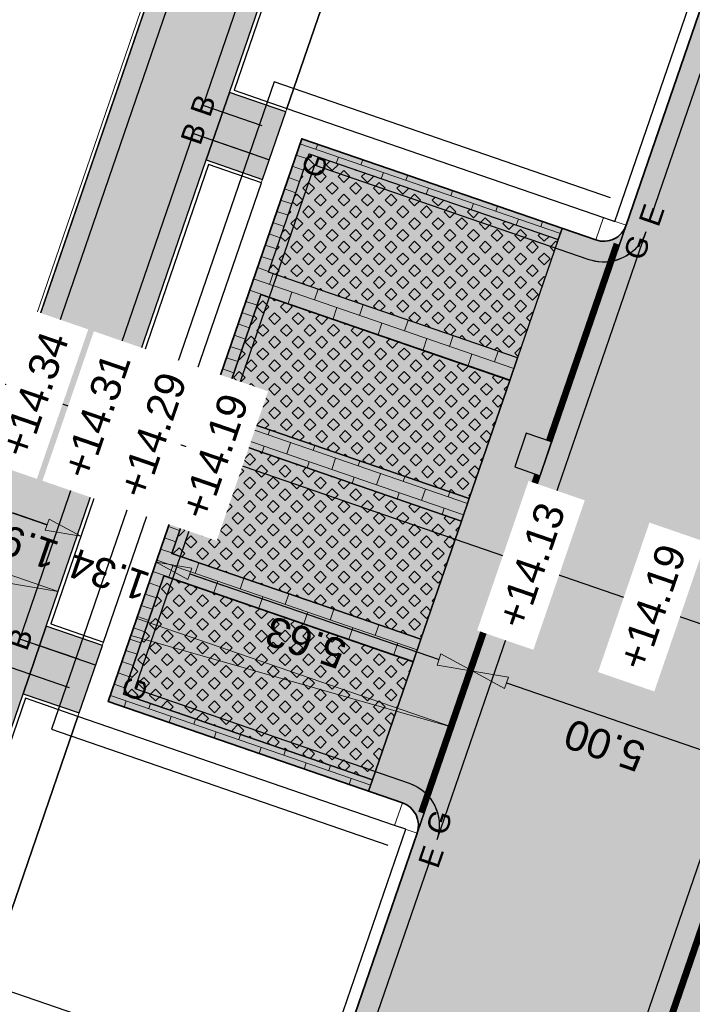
# Model space of a CAD drawing. Header units: metres. Extents: x 131295 to 132236, y 397710 to 398702.
# Tile 53 of 127: x 131495 to 131506, y 397982 to 397999. Entities that reach past the tile are written whole.
import ezdxf
from ezdxf.enums import TextEntityAlignment as Align

# ---------------------------------------------------------------- set-up
doc = ezdxf.new("R2010")
doc.units = ezdxf.units.M
doc.linetypes.add('AL-MATERIAALS', pattern=[2, 1, -1])
doc.linetypes.add('MA-1-3', pattern=[4, 1, -3])
doc.layers.get('Defpoints').update_dxf_attribs({"color": 128})
for name, color, linetype, lineweight, true_color in [('N-GR-arcering gras', 7, 'Continuous', 5, 0xecffb3), ("N-VH-arcering 'MAT' kleur 1 (heiderood)", 7, 'Continuous', 18, 0xd98c8c), ("N-VH-arcering 'MAT' kleur 5 (roodbruin)", 7, 'Continuous', 18, 0xc5a6a0)]:
    doc.layers.add(name, color=color, linetype=linetype, lineweight=lineweight, true_color=true_color)
for name, color, linetype, lineweight in [('N-IE-markering 1 - 3 streep 0.10', 255, 'MA-1-3', 18), ('N-KO-opsluitband 60x200mm', 2, 'Continuous', 25), ('N-KO-opsluitband achterkant', 8, 'Continuous', 5), ('N-KO-tekst banden', 1, 'Continuous', 18), ('N-KO-trottoirband 180-200x250mm', 3, 'Continuous', 35), ('N-KO-trottoirband 380-400x250mm', 3, 'Continuous', 35), ('N-KO-trottoirband achterkant', 8, 'Continuous', 5), ('N-RI-straatkolk', 7, 'Continuous', 25), ('N-VH-afschotrichting @ 0.2', 250, 'Continuous', 18), ("N-VH-arcering 'MAT' grijs 254", 254, 'Continuous', 18), ('N-VH-arcering grasbetontegels', 8, 'Continuous', 5), ('N-VH-arcering SBS WF halfsteensverband', 8, 'Continuous', 5), ('X-AL-maatvoering', 1, 'Continuous', 18), ('X-AL-materiaalscheiding', 1, 'AL-MATERIAALS', 18), ('X-AL-planhoogte', 190, 'Continuous', 25)]:
    doc.layers.add(name, color=color, linetype=linetype, lineweight=lineweight)
for name, color, linetype, plot in [('X-AL-contourlijnen', 30, 'Continuous', False), ('X-AL-hulplijn bandenlijnnummers', 30, 'Continuous', False), ('X-AL-hulplijn hoogtetekst', 190, 'Continuous', False)]:
    doc.layers.add(name, color=color, linetype=linetype, plot=plot)
doc.styles.add('CS Annotative', font='arial.ttf')
doc.dimstyles.new('CS Annotative', dxfattribs={"dimtxt": 2.5, "dimasz": 3, "dimexe": 0.18, "dimexo": 0.0625, "dimgap": 1, "dimtad": 1, "dimzin": 0, "dimdsep": 46, "dimtxsty": 'CS Annotative', "dimblk": 'CS Dimensionpijl', "dimcen": 0, "dimse1": 1, "dimse2": 1, "dimclrd": 256, "dimclre": 256, "dimclrt": 2, "dimadec": 0, "dimazin": 0, "dimtm": 1e-09, "dimtfac": 1, "dimtofl": 0, "dimtmove": 1, "dimatfit": 3, "dimfxl": 1, "dimtfillclr": 256, "dimtolj": 1, "dimtzin": 0, "dimarcsym": 0})
pattern_1 = [(45, (-35.6631240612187, -103.6617582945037), (-0.1979898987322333, 0.1979898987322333), [0.14, -0.14]), (135, (-35.6631240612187, -103.6617582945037), (-0.1979898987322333, -0.1979898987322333), [0.14, -0.14]), (45, (-35.76211806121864, -103.5627642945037), (-0.1979898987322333, 0.1979898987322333), [0.14, -0.14]), (135, (-35.56413006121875, -103.5627642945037), (-0.1979898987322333, -0.1979898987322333), [0.14, -0.14])]

# ---------------------------------------------------------------- blocks, each defined once
blk = doc.blocks.new('*U141')
blk.add_lwpolyline([(-1.601851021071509, 2.178663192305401), (-2.627170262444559, -0.640684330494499), (-0.5126596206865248, -1.40967376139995), (0.5126596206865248, 1.40967376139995)], close=True)
blk.add_solid([(-1.601851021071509, 2.178663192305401), (0.5126596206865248, 1.40967376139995), (-1.601851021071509, 2.178663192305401), (-2.627170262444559, -0.640684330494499)])
blk = doc.blocks.new('CS Dimensionpijl')
h = blk.add_hatch(color=256)
h.dxf.hatch_style = 1
h.paths.add_polyline_path([(-1, -0.1666666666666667), (0, 0), (-1, 0.1666666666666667)])
at = {"flags": 128}
blk.add_lwpolyline([(0, 0.5), (0, -0.5)], dxfattribs=at)
blk.add_lwpolyline([(-1, -0.1666666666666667), (0, 0), (-1, 0.1666666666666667)], close=True, dxfattribs=at)
blk = doc.blocks.new('*D350')
at = {"layer": 'Defpoints', "color": 0, "transparency": 16777216}
for p in [(131494.7232796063, 397992.583789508), (131496.5390467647, 397991.9591046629), (131495.8884076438, 397990.0678963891)]:
    blk.add_point(p, dxfattribs=at)
at = {"layer": 'X-AL-maatvoering', "lineweight": -2, "transparency": 16777216}
blk.add_line((131494.6400029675, 397990.4973894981), (131495.3210451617, 397990.2630881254), dxfattribs=at)
at = {"layer": 'X-AL-maatvoering', "lineweight": -2, "transparency": 16777216, "xscale": 0.6000000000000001, "yscale": 0.6000000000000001, "zscale": 0.6000000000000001}
for p, rotation in [((131494.0726404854, 397990.6925812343), 161.0150634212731), ((131495.8884076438, 397990.0678963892), 341.0150634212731)]:
    blk.add_blockref('CS Dimensionpijl', p, dxfattribs=dict(at, rotation=rotation))
at = {"layer": 'X-AL-maatvoering', "color": 2, "transparency": 16777216, "insert": (131494.8324104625, 397989.9497180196), "char_height": 0.5, "attachment_point": 5, "rotation": 161.01506342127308, "style": 'CS Annotative'}
blk.add_mtext('\\A1;1.92', dxfattribs=at)
blk = doc.blocks.new('*D351')
at = {"layer": 'Defpoints', "color": 0, "transparency": 16777216}
for p in [(131496.5390467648, 397991.959104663), (131497.1542116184, 397989.6324173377), (131497.1542116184, 397989.6324173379)]:
    blk.add_point(p, dxfattribs=at)
at = {"layer": 'X-AL-maatvoering', "lineweight": -2, "transparency": 16777216}
for p, q in [((131495.3210451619, 397990.2630881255), (131494.7536826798, 397990.4582798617)), ((131497.7215741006, 397989.4372256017), (131498.2889365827, 397989.2420338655))]:
    blk.add_line(p, q, dxfattribs=at)
at = {"layer": 'X-AL-maatvoering', "lineweight": -2, "transparency": 16777216, "xscale": 0.6000000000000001, "yscale": 0.6000000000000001, "zscale": 0.6000000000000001}
for p, rotation in [((131495.8884076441, 397990.0678963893), 341.0150634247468), ((131497.1542116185, 397989.6324173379), 161.0150634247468)]:
    blk.add_blockref('CS Dimensionpijl', p, dxfattribs=dict(at, rotation=rotation))
at = {"layer": 'X-AL-maatvoering', "color": 2, "transparency": 16777216, "insert": (131496.3615738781, 397989.4234541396), "char_height": 0.5, "attachment_point": 5, "rotation": 161.01506342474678, "style": 'CS Annotative'}
blk.add_mtext('\\A1;1.34', dxfattribs=at)
blk = doc.blocks.new('*D352')
at = {"layer": 'Defpoints', "color": 0, "transparency": 16777216}
for p in [(131497.1542116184, 397989.6324173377), (131502.4779629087, 397987.8008682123), (131502.4779629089, 397987.8008682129)]:
    blk.add_point(p, dxfattribs=at)
at = {"layer": 'X-AL-maatvoering', "lineweight": -2, "transparency": 16777216}
blk.add_line((131497.7215741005, 397989.4372256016), (131501.9106004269, 397987.9960599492), dxfattribs=at)
at = {"layer": 'X-AL-maatvoering', "lineweight": -2, "transparency": 16777216, "xscale": 0.6000000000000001, "yscale": 0.6000000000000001, "zscale": 0.6000000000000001}
for p, rotation in [((131497.1542116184, 397989.6324173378), 161.0150634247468), ((131502.477962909, 397987.8008682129), 341.0150634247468)]:
    blk.add_blockref('CS Dimensionpijl', p, dxfattribs=dict(at, rotation=rotation))
at = {"layer": 'X-AL-maatvoering', "color": 2, "transparency": 16777216, "insert": (131499.6679181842, 397988.2859607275), "char_height": 0.5, "attachment_point": 5, "rotation": 161.01506342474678, "style": 'CS Annotative'}
blk.add_mtext('\\A1;5.63', dxfattribs=at)
blk = doc.blocks.new('*D353')
at = {"layer": 'Defpoints', "color": 0, "transparency": 16777216}
for p in [(131502.4779629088, 397987.8008682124), (131507.205983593, 397986.1742704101), (131507.2059835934, 397986.1742704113)]:
    blk.add_point(p, dxfattribs=at)
at = {"layer": 'X-AL-maatvoering', "lineweight": -2, "transparency": 16777216}
blk.add_line((131503.0453253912, 397987.6056764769), (131506.6386211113, 397986.3694621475), dxfattribs=at)
at = {"layer": 'X-AL-maatvoering', "lineweight": -2, "transparency": 16777216, "xscale": 0.6000000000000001, "yscale": 0.6000000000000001, "zscale": 0.6000000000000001}
for p, rotation in [((131502.477962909, 397987.8008682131), 161.0150634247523), ((131507.2059835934, 397986.1742704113), 341.0150634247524)]:
    blk.add_blockref('CS Dimensionpijl', p, dxfattribs=dict(at, rotation=rotation))
at = {"layer": 'X-AL-maatvoering', "color": 2, "transparency": 16777216, "insert": (131504.6938596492, 397986.5570485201), "char_height": 0.5, "attachment_point": 5, "rotation": 161.01506342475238, "style": 'CS Annotative'}
blk.add_mtext('\\A1;5.00', dxfattribs=at)
blk = doc.blocks.new('*U438')
at = {"ltscale": 0.2}
h = blk.add_hatch(color=256, dxfattribs=at)
h.dxf.hatch_style = 1
h.paths.add_polyline_path([(0, 0), (-8.510438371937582, 2.927876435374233), (-8.99841771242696, 1.509470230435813)])
blk.add_lwpolyline([(0, 0), (-8.510438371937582, 2.927876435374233), (-8.99841771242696, 1.509470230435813)], close=True, dxfattribs=at)
blk = doc.blocks.new('*U439')
at = {"ltscale": 0.2}
h = blk.add_hatch(color=256, dxfattribs=at)
h.dxf.hatch_style = 1
h.paths.add_polyline_path([(0, 0), (-26.61875645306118, 9.157745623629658), (-27.10673579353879, 7.739339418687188)])
blk.add_lwpolyline([(0, 0), (-26.61875645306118, 9.157745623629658), (-27.10673579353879, 7.739339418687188)], close=True, dxfattribs=at)

msp = doc.modelspace()

# ---------------------------------------------------------------- hatches: boundary and pattern name
at = {"layer": 'N-GR-arcering gras'}
h = msp.add_hatch(color=256, dxfattribs=at)
h.dxf.hatch_style = 1
h.paths.add_polyline_path([(131503.2319312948, 397993.0663235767), (131499.0429049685, 397994.5074892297), (131499.7260760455, 397996.493257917), (131503.9151023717, 397995.0520922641)])
h = msp.add_hatch(color=256, dxfattribs=at)
h.dxf.hatch_style = 1
h.paths.add_polyline_path([(131503.1018034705, 397992.6880819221), (131498.9127771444, 397994.129247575), (131498.2296060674, 397992.1434788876), (131502.4186323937, 397990.7023132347)])
h = msp.add_hatch(color=256, dxfattribs=at)
h.dxf.hatch_style = 1
h.paths.add_polyline_path([(131502.2885045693, 397990.32407158), (131498.0994782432, 397991.765237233), (131497.4163071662, 397989.7794685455), (131501.6053334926, 397988.3383028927)])
h = msp.add_hatch(color=256, dxfattribs=at)
h.dxf.hatch_style = 1
h.paths.add_polyline_path([(131501.4752056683, 397987.9600612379), (131497.2861793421, 397989.4012268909), (131496.6030082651, 397987.4154582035), (131500.7920345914, 397985.9742925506)])
at = {"layer": "N-VH-arcering 'MAT' grijs 254"}
h = msp.add_hatch(color=256, dxfattribs=at)
h.dxf.hatch_style = 1
edge = h.paths.add_edge_path()
edge.add_line((131469.720884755, 397919.6016421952), (131468.6937363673, 397916.2076356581))
edge.add_line((131468.6937363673, 397916.2076356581), (131468.4773752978, 397915.0086965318))
edge.add_line((131468.4773752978, 397915.0086965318), (131471.6858443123, 397914.4296948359))
edge.add_line((131471.6858443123, 397914.4296948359), (131472.6788368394, 397914.3013070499))
edge.add_arc((131473.529258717, 397919.0253712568), 4.800000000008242, 259.7949652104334, 311.7805349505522)
edge.add_line((131476.7273987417, 397915.4459997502), (131471.7242056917, 397916.3457020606))
edge.add_arc((131471.9011924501, 397917.3299152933), 0.9999999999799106, 161.0447215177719, 259.8057040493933, ccw=False)
edge.add_line((131470.9554200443, 397917.6547453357), (131475.5837711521, 397931.1306132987))
edge.add_line((131475.5837711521, 397931.1306132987), (131475.9735672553, 397932.2655403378))
edge.add_line((131475.9735672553, 397932.2655403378), (131478.6631603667, 397940.0965369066))
edge.add_line((131478.6631603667, 397940.0965369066), (131479.0529564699, 397941.2314639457))
edge.add_line((131479.0529564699, 397941.2314639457), (131480.6354771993, 397945.8391179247))
edge.add_line((131480.6354771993, 397945.8391179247), (131481.220171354, 397947.5415084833))
edge.add_line((131481.220171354, 397947.5415084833), (131483.7668392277, 397954.9563651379))
edge.add_line((131483.7668392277, 397954.9563651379), (131484.1566353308, 397956.0912921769))
edge.add_line((131484.1566353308, 397956.0912921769), (131485.1168426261, 397958.8870236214))
edge.add_line((131485.1168426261, 397958.8870236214), (131485.5066387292, 397960.0219506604))
edge.add_line((131485.5066387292, 397960.0219506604), (131488.1962318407, 397967.8529472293))
edge.add_line((131488.1962318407, 397967.8529472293), (131488.5860279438, 397968.9878742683))
edge.add_line((131488.5860279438, 397968.9878742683), (131489.8705430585, 397972.7278576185))
edge.add_line((131489.8705430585, 397972.7278576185), (131490.2603391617, 397973.8627846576))
edge.add_line((131490.2603391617, 397973.8627846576), (131492.9499322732, 397981.6937812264))
edge.add_line((131492.9499322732, 397981.6937812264), (131493.3397283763, 397982.8287082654))
edge.add_line((131493.3397283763, 397982.8287082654), (131494.9180317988, 397987.4240831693))
edge.add_line((131494.9180317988, 397987.4240831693), (131495.307827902, 397988.5590102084))
edge.add_line((131495.307827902, 397988.5590102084), (131497.9974210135, 397996.3900067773))
edge.add_line((131497.9974210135, 397996.3900067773), (131498.3872171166, 397997.5249338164))
edge.add_line((131498.3872171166, 397997.5249338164), (131500.5216417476, 398003.7395065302))
edge.add_arc((131501.4674141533, 398003.4146764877), 0.9999999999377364, 71.01506341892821, 161.0447215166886, ccw=False)
edge.add_line((131501.7927337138, 398004.3602806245), (131507.3103871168, 398002.4620226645))
edge.add_line((131507.3103871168, 398002.4620226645), (131509.6426286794, 398009.2411332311))
edge.add_arc((131505.1037288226, 398010.8026671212), 4.799999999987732, 341.0150634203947, 431.0336210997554)
edge.add_line((131506.6637925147, 398015.3420725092), (131505.7343337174, 398015.7143712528))
edge.add_line((131505.7343337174, 398015.7143712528), (131501.2186420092, 398017.2662852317))
edge.add_line((131501.2186420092, 398017.2662852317), (131501.0723860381, 398016.8407159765))
edge.add_line((131501.0723860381, 398016.8407159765), (131500.7886732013, 398016.9382199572))
edge.add_line((131500.7886732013, 398016.9382199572), (131500.3499052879, 398015.6615121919))
edge.add_line((131500.3499052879, 398015.6615121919), (131500.4633904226, 398015.6225105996))
edge.add_line((131500.4633904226, 398015.6225105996), (131506.0950346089, 398013.6870756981))
edge.add_arc((131505.1199948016, 398010.8499473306), 2.999999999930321, -18.984936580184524, 71.0336211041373, ccw=False)
edge.add_line((131507.956807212, 398009.8739886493), (131506.5191944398, 398005.6952894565))
edge.add_arc((131505.573590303, 398006.0206090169), 1.000000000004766, 251.0150634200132, 341.0150634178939, ccw=False)
edge.add_line((131505.2482707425, 398005.0750048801), (131499.7292464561, 398006.97373447))
edge.add_line((131499.7292464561, 398006.97373447), (131498.1082772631, 398002.2541342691))
edge.add_line((131498.1082772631, 398002.2541342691), (131469.720884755, 397919.6016421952))
h = msp.add_hatch(color=256, dxfattribs=at)
h.dxf.hatch_style = 1
h.paths.add_polyline_path([(131499.3343861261, 397997.1990758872), (131498.3872171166, 397997.5249338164), (131497.9974210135, 397996.3900067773), (131498.9440026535, 397996.0643509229)])
h = msp.add_hatch(color=256, dxfattribs=at)
h.dxf.hatch_style = 1
h.paths.add_polyline_path([(131496.2503566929, 397988.2347486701), (131495.307827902, 397988.5590102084), (131494.9180317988, 397987.4240831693), (131495.8599732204, 397987.1000237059)])
at = {"layer": "N-VH-arcering 'MAT' kleur 1 (heiderood)"}
h = msp.add_hatch(color=256, dxfattribs=at)
h.dxf.hatch_style = 1
h.paths.add_polyline_path([(131499.7586533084, 397964.5271665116), (131499.8562491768, 397964.8108477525), (131500.5394202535, 397966.7966164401), (131500.6370161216, 397967.080297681), (131508.4446855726, 397989.774796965), (131508.5097494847, 397989.9639177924), (131508.9977288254, 397991.3823239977), (131509.0627927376, 397991.571444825), (131511.3400296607, 397998.1906737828), (131513.7678372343, 398005.2475654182), (131509.0398165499, 398006.8741632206), (131505.0558982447, 397995.2941351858), (131501.5424469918, 397985.081610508), (131500.0008036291, 397980.6005263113), (131496.4873523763, 397970.3880016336), (131495.2399400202, 397966.7621566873), (131491.7264887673, 397956.5496320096), (131490.8038729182, 397953.8678708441), (131487.7458690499, 397944.979191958), (131487.6808051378, 397944.7900711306), (131487.2578897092, 397943.5607857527), (131487.1928257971, 397943.3716649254), (131485.6925035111, 397939.0106884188), (131482.1790522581, 397928.7981637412), (131478.8614384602, 397919.1548784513), (131483.5894591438, 397917.5282806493), (131487.9977054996, 397930.3417001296), (131490.144814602, 397936.5826874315), (131492.9429723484, 397944.7160733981), (131495.0900814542, 397950.9570606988)])
at = {"layer": "N-VH-arcering 'MAT' kleur 5 (roodbruin)"}
h = msp.add_hatch(color=256, dxfattribs=at)
h.dxf.hatch_style = 1
h.paths.add_polyline_path([(131498.2296060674, 397992.1434788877), (131498.9127771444, 397994.1292475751), (131503.1018034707, 397992.6880819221), (131503.2319312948, 397993.0663235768), (131499.0429049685, 397994.5074892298), (131499.7260760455, 397996.4932579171), (131503.9151023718, 397995.0520922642), (131503.9801662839, 397995.2412130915), (131499.6020191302, 397996.7474426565), (131496.3488235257, 397987.2914012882), (131500.7269706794, 397985.7851717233), (131500.7920345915, 397985.9742925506), (131496.6030082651, 397987.4154582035), (131497.2861793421, 397989.401226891), (131501.4752056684, 397987.9600612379), (131501.6053334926, 397988.3383028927), (131497.4163071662, 397989.7794685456), (131498.0994782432, 397991.765237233), (131502.2885045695, 397990.32407158), (131502.4186323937, 397990.7023132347)])
h = msp.add_hatch(color=256, dxfattribs=at)
h.dxf.hatch_style = 1
edge = h.paths.add_edge_path()
edge.add_arc((131504.67765659, 397995.4242630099), 0.3999999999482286, 251.01506341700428, 341.0150634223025, ccw=False)
edge.add_line((131504.5475287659, 397995.0460213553), (131503.9801662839, 397995.2412130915))
edge.add_line((131503.9801662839, 397995.2412130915), (131503.9151023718, 397995.0520922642))
edge.add_line((131503.9151023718, 397995.0520922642), (131503.2319312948, 397993.0663235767))
edge.add_line((131503.2319312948, 397993.0663235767), (131503.1018034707, 397992.6880819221))
edge.add_line((131503.1018034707, 397992.6880819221), (131502.4186323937, 397990.7023132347))
edge.add_line((131502.4186323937, 397990.7023132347), (131502.2885045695, 397990.32407158))
edge.add_line((131502.2885045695, 397990.32407158), (131501.6053334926, 397988.3383028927))
edge.add_line((131501.6053334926, 397988.3383028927), (131501.4752056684, 397987.9600612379))
edge.add_line((131501.4752056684, 397987.9600612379), (131500.7920345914, 397985.9742925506))
edge.add_line((131500.7920345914, 397985.9742925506), (131500.7269706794, 397985.7851717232))
edge.add_line((131500.7269706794, 397985.7851717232), (131501.2943331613, 397985.589979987))
edge.add_arc((131501.1642053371, 397985.2117383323), 0.3999999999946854, -18.98493658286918, 71.01506341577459, ccw=False)
edge.add_line((131501.5424469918, 397985.0816105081), (131505.0558982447, 397995.2941351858))
h = msp.add_hatch(color=256, dxfattribs=at)
h.dxf.hatch_style = 1
edge = h.paths.add_edge_path()
edge.add_arc((131509.8553390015, 397988.4963411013), 0.250000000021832, 341.0150634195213, 431.0150634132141)
edge.add_line((131509.9366688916, 397988.7327421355), (131508.7548278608, 397989.1393351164))
edge.add_arc((131508.917487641, 397989.6121371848), 0.4999999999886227, 161.0150634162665, 251.0150634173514, ccw=False)
edge.add_line((131508.4446855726, 397989.774796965), (131500.6370161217, 397967.0802976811))
edge.add_arc((131501.1098181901, 397966.9176379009), 0.4999999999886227, 71.01506341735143, 161.0150634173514, ccw=False)
edge.add_line((131501.2724779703, 397967.3904399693), (131502.4543190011, 397966.9838469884))
edge.add_arc((131502.5356488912, 397967.2202480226), 0.250000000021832, 251.0150634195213, 341.0150634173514)
edge.add_line((131502.7720499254, 397967.1389181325), (131510.0917400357, 397988.4150112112))
at = {"layer": 'N-VH-arcering grasbetontegels'}
h = msp.add_hatch(dxfattribs=at)
h.set_pattern_fill('CS-GRASBETONSTEEN', color=256)
h.set_pattern_definition(pattern_1)
h.paths.add_polyline_path([(131503.2319312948, 397993.0663235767), (131499.0429049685, 397994.5074892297), (131499.7260760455, 397996.493257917), (131503.9151023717, 397995.0520922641)])
h = msp.add_hatch(dxfattribs=at)
h.set_pattern_fill('CS-GRASBETONSTEEN', color=256)
h.set_pattern_definition([(45, (-34.84982516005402, -101.2977479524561), (-0.1979898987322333, 0.1979898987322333), [0.14, -0.14]), (135, (-34.84982516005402, -101.2977479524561), (-0.1979898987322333, -0.1979898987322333), [0.14, -0.14]), (45, (-34.94881916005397, -101.1987539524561), (-0.1979898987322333, 0.1979898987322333), [0.14, -0.14]), (135, (-34.75083116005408, -101.1987539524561), (-0.1979898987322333, -0.1979898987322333), [0.14, -0.14])])
h.paths.add_polyline_path([(131503.1018034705, 397992.6880819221), (131498.9127771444, 397994.129247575), (131498.2296060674, 397992.1434788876), (131502.4186323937, 397990.7023132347)])
h = msp.add_hatch(dxfattribs=at)
h.set_pattern_fill('CS-GRASBETONSTEEN', color=256)
h.set_pattern_definition(pattern_1)
h.paths.add_polyline_path([(131502.2885045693, 397990.32407158), (131498.0994782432, 397991.765237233), (131497.4163071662, 397989.7794685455), (131501.6053334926, 397988.3383028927)])
h = msp.add_hatch(dxfattribs=at)
h.set_pattern_fill('CS-GRASBETONSTEEN', color=256)
h.set_pattern_definition(pattern_1)
h.paths.add_polyline_path([(131501.4752056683, 397987.9600612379), (131497.2861793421, 397989.4012268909), (131496.6030082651, 397987.4154582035), (131500.7920345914, 397985.9742925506)])
at = {"layer": 'N-VH-arcering SBS WF halfsteensverband'}
h = msp.add_hatch(dxfattribs=at)
h.set_pattern_fill('CS-WF HALFSTV', color=256, scale=20, angle=179.9962888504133)
h.set_pattern_definition([(341.0150634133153, (26375.62930064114, 79453.50666762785), (0.06506391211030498, 0.1891208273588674), []), (251.0150634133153, (26375.62930064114, 79453.50666762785), (0.3131777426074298, -0.3192486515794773), [0.2, -0.2])])
h.paths.add_polyline_path([(131498.2296060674, 397992.1434788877), (131498.9127771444, 397994.1292475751), (131503.1018034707, 397992.6880819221), (131503.2319312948, 397993.0663235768), (131499.0429049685, 397994.5074892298), (131499.7260760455, 397996.4932579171), (131503.9151023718, 397995.0520922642), (131503.9801662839, 397995.2412130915), (131499.6020191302, 397996.7474426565), (131496.3488235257, 397987.2914012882), (131500.7269706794, 397985.7851717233), (131500.7920345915, 397985.9742925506), (131496.6030082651, 397987.4154582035), (131497.2861793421, 397989.401226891), (131501.4752056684, 397987.9600612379), (131501.6053334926, 397988.3383028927), (131497.4163071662, 397989.7794685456), (131498.0994782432, 397991.765237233), (131502.2885045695, 397990.32407158), (131502.4186323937, 397990.7023132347)])

# ---------------------------------------------------------------- linework, layer by layer
at = {"layer": 'N-IE-markering 1 - 3 streep 0.10', "const_width": 0.1, "flags": 128}
for points in [[(131504.8959240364, 397994.982834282), (131503.7561377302, 397991.6698252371)], [(131503.5609459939, 397991.102462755), (131501.6078607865, 397985.4254433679)], [(131500.9445519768, 397967.8205150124), (131508.2967740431, 397989.1911685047)]]:
    msp.add_lwpolyline(points, dxfattribs=at)
at = {"layer": 'N-KO-opsluitband 60x200mm', "flags": 128}
for points in [[(131448.492, 397927.037), (131448.1858229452, 397926.1551776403), (131464.0850284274, 397920.6137285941), (131464.3862742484, 397921.499552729), (131465.8175513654, 397921.0128124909), (131469.7208847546, 397919.601642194), (131499.7292464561, 398006.97373447), (131505.2482707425, 398005.0750048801, 0.4142135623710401), (131506.5191944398, 398005.6952894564), (131507.956807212, 398009.8739886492, 0.4143084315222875), (131506.0950346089, 398013.6870756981), (131500.4633904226, 398015.6225105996)], [(131499.3343861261, 397997.1990758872), (131498.3872171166, 397997.5249338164), (131500.5216417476, 398003.7395065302, -0.4143651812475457), (131501.7927337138, 398004.3602806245), (131507.3103871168, 398002.4620226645)]]:
    msp.add_lwpolyline(points, format="xyb", dxfattribs=at)
for points in [[(131496.250356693, 397988.2347486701), (131495.3078279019, 397988.5590102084), (131497.9974210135, 397996.3900067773), (131498.9440026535, 397996.0643509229)], [(131494.2792915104, 397982.5054670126), (131493.3397283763, 397982.8287082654), (131494.9180317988, 397987.4240831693), (131495.8599732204, 397987.1000237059)]]:
    msp.add_lwpolyline(points, dxfattribs=at)
at = {"layer": 'N-KO-opsluitband achterkant', "flags": 128}
for points in [[(131448.5486806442, 397927.0173199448), (131448.2621603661, 397926.1921111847), (131464.0476879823, 397920.6902829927), (131464.3487871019, 397921.5756757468), (131465.8374119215, 397921.0694330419), (131469.6839440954, 397919.6787980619), (131499.6920000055, 398007.0499999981), (131505.2677899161, 398005.1317411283, 0.4142135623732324), (131506.4624581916, 398005.71480863), (131507.9000709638, 398009.8935078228, 0.4143084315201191), (131506.0755338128, 398013.6303331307), (131500.4438896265, 398015.5657680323)], [(131499.3539052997, 397997.2558121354), (131498.4634431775, 397997.5621609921), (131500.5783880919, 398003.7200167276, -0.4143651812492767), (131501.7732145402, 398004.3035443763), (131507.2908679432, 398002.4052864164)]]:
    msp.add_lwpolyline(points, format="xyb", dxfattribs=at)
for points in [[(131496.2698758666, 397988.2914849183), (131495.3840539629, 397988.5962373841), (131498.0346674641, 397996.3137412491), (131498.9244834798, 397996.0076146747)], [(131494.2988106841, 397982.5622032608), (131493.4159544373, 397982.8659354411), (131494.9552782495, 397987.3478176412), (131495.8404540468, 397987.0432874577)]]:
    msp.add_lwpolyline(points, dxfattribs=at)
at = {"layer": 'N-KO-trottoirband 180-200x250mm'}
msp.add_lwpolyline([(131506.7287951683, 398015.5312144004, -0.4143084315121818), (131509.8317495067, 398009.176069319), (131505.0558982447, 397995.2941351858)], format="xyb", dxfattribs=at)
msp.add_lwpolyline([(131501.5424469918, 397985.0816105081), (131500.0008036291, 397980.6005263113)], dxfattribs=at)
at = {"layer": 'N-KO-trottoirband 380-400x250mm'}
msp.add_lwpolyline([(131505.0558982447, 397995.2941351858, -0.4142135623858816), (131504.5475287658, 397995.0460213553), (131499.6020191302, 397996.7474426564), (131496.3488235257, 397987.2914012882), (131501.2943331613, 397985.589979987, -0.4142135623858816), (131501.5424469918, 397985.0816105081)], format="xyb", dxfattribs=at)
at = {"layer": 'N-KO-trottoirband achterkant'}
msp.add_lwpolyline([(131506.6637925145, 398015.3420725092, -0.4143084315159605), (131509.6426286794, 398009.2411332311), (131504.8667774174, 397995.3591990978)], format="xyb", dxfattribs=at)
for points in [[(131504.67765659, 397995.42426301), (131499.3539052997, 397997.2558121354), (131495.8404540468, 397987.0432874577), (131501.1642053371, 397985.2117383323)], [(131501.3533261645, 397985.1466744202), (131499.8116828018, 397980.6655902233)], [(131499.6225619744, 397980.7306541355), (131494.2988106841, 397982.5622032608), (131490.7853594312, 397972.3496785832), (131496.1091107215, 397970.5181294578)]]:
    msp.add_lwpolyline(points, dxfattribs=at)
at = {"layer": 'N-KO-trottoirband achterkant', "flags": 128}
for points in [[(131505.0558982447, 397995.2941351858), (131504.67765659, 397995.42426301), (131504.5475287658, 397995.0460213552)], [(131501.5424469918, 397985.0816105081), (131501.1642053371, 397985.2117383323), (131501.2943331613, 397985.589979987)]]:
    msp.add_lwpolyline(points, dxfattribs=at)
at = {"layer": 'X-AL-contourlijnen', "flags": 128}
for points in [[(131507.956807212, 398009.8739886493), (131506.5191944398, 398005.6952894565, -0.4142135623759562), (131505.2482707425, 398005.0750048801), (131499.7292464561, 398006.97373447), (131498.1082772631, 398002.2541342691), (131469.720884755, 397919.6016421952)], [(131479.0529564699, 397941.2314639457), (131480.6354771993, 397945.8391179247), (131481.220171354, 397947.5415084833), (131483.7668392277, 397954.9563651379), (131484.1566353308, 397956.0912921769), (131485.1168426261, 397958.8870236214), (131485.5066387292, 397960.0219506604), (131488.1962318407, 397967.8529472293), (131488.5860279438, 397968.9878742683), (131489.8705430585, 397972.7278576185), (131490.2603391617, 397973.8627846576), (131492.9499322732, 397981.6937812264), (131493.3397283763, 397982.8287082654), (131494.9180317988, 397987.4240831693), (131495.307827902, 397988.5590102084), (131497.9974210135, 397996.3900067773), (131498.3872171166, 397997.5249338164), (131500.5216417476, 398003.7395065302, -0.4143651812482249), (131501.7927337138, 398004.3602806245), (131507.3103871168, 398002.4620226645), (131509.6426286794, 398009.2411332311, 0.4143084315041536)]]:
    msp.add_lwpolyline(points, format="xyb", dxfattribs=at)
msp.add_lwpolyline([(131500.6370161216, 397967.080297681), (131508.4446855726, 397989.774796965), (131508.5097494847, 397989.9639177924), (131508.9977288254, 397991.3823239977), (131509.0627927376, 397991.571444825), (131511.3400296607, 397998.1906737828), (131513.7678372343, 398005.2475654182), (131509.0398165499, 398006.8741632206), (131505.0558982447, 397995.2941351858), (131501.5424469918, 397985.081610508), (131500.0008036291, 397980.6005263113)], dxfattribs=at)
for points in [[(131501.7779914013, 398004.3018865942, 0.4159417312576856), (131500.5783880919, 398003.7200167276), (131498.4634431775, 397997.5621609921), (131499.3539052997, 397997.2558121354)], [(131505.0558982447, 397995.2941351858, -0.4142135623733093), (131504.5475287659, 397995.0460213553), (131503.9801662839, 397995.2412130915), (131503.9151023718, 397995.0520922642), (131503.2319312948, 397993.0663235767), (131503.1018034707, 397992.6880819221), (131502.4186323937, 397990.7023132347), (131502.2885045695, 397990.32407158), (131501.6053334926, 397988.3383028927), (131501.4752056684, 397987.9600612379), (131500.7920345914, 397985.9742925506), (131500.7269706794, 397985.7851717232), (131501.2943331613, 397985.589979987, -0.4142135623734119), (131501.5424469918, 397985.0816105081)], [(131510.0917400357, 397988.4150112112, 0.4142135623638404), (131509.9366688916, 397988.7327421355), (131508.7548278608, 397989.1393351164, -0.4142135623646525), (131508.4446855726, 397989.774796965), (131500.6370161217, 397967.0802976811, -0.4142135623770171), (131501.2724779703, 397967.3904399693), (131502.4543190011, 397966.9838469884, 0.4142135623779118), (131502.7720499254, 397967.1389181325)]]:
    msp.add_lwpolyline(points, format="xyb", close=True, dxfattribs=at)
for points in [[(131507.2908679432, 398002.4052864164), (131501.7779958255, 398004.3018994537), (131499.3539052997, 397997.2558121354), (131504.67765659, 397995.42426301), (131504.8667774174, 397995.3591990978)], [(131499.3343861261, 397997.1990758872), (131498.3872171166, 397997.5249338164), (131497.9974210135, 397996.3900067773), (131498.9440026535, 397996.0643509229)], [(131498.2296060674, 397992.1434788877), (131498.9127771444, 397994.1292475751), (131503.1018034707, 397992.6880819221), (131503.2319312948, 397993.0663235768), (131499.0429049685, 397994.5074892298), (131499.7260760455, 397996.4932579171), (131503.9151023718, 397995.0520922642), (131503.9801662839, 397995.2412130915), (131499.6020191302, 397996.7474426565), (131496.3488235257, 397987.2914012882), (131500.7269706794, 397985.7851717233), (131500.7920345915, 397985.9742925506), (131496.6030082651, 397987.4154582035), (131497.2861793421, 397989.401226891), (131501.4752056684, 397987.9600612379), (131501.6053334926, 397988.3383028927), (131497.4163071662, 397989.7794685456), (131498.0994782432, 397991.765237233), (131502.2885045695, 397990.32407158), (131502.4186323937, 397990.7023132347)], [(131503.2319312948, 397993.0663235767), (131499.0429049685, 397994.5074892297), (131499.7260760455, 397996.493257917), (131503.9151023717, 397995.0520922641)], [(131498.9244834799, 397996.0076146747), (131498.0346674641, 397996.3137412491), (131495.3840539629, 397988.5962373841), (131496.2698758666, 397988.2914849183)], [(131503.1018034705, 397992.6880819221), (131498.9127771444, 397994.129247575), (131498.2296060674, 397992.1434788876), (131502.4186323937, 397990.7023132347)], [(131502.2885045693, 397990.32407158), (131498.0994782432, 397991.765237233), (131497.4163071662, 397989.7794685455), (131501.6053334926, 397988.3383028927)], [(131501.4752056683, 397987.9600612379), (131497.2861793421, 397989.4012268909), (131496.6030082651, 397987.4154582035), (131500.7920345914, 397985.9742925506)], [(131496.2503566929, 397988.2347486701), (131495.307827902, 397988.5590102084), (131494.9180317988, 397987.4240831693), (131495.8599732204, 397987.1000237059)], [(131495.8404540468, 397987.0432874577), (131494.9552782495, 397987.3478176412), (131493.4159544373, 397982.8659354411), (131494.2988106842, 397982.5622032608)], [(131501.3533261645, 397985.1466744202), (131501.1642053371, 397985.2117383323), (131495.8404540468, 397987.0432874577), (131494.2988106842, 397982.5622032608), (131499.6225619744, 397980.7306541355), (131499.8116828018, 397980.6655902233)]]:
    msp.add_lwpolyline(points, close=True, dxfattribs=at)
at = {"layer": 'X-AL-hulplijn bandenlijnnummers', "flags": 128}
for points in [[(131448.0629626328, 397926.8683971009), (131447.7405213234, 397925.9397319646), (131464.3028476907, 397920.1671612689), (131464.60494927, 397921.0555017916), (131465.7016981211, 397920.6825259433), (131469.9363719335, 397919.151566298), (131499.9465174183, 398006.5288522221), (131505.1344088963, 398004.7440434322, 0.4142135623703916), (131506.8501558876, 398005.5814276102), (131508.2877686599, 398009.7601268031, 0.4143084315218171), (131506.2087892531, 398014.0180740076), (131500.8608579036, 398015.8560049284)], [(131498.9368430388, 397996.9657103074), (131497.9425650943, 397997.3077752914), (131500.1906214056, 398003.853197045, -0.4143651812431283), (131501.9065955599, 398004.6912420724), (131507.1405677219, 398002.8905799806)]]:
    msp.add_lwpolyline(points, format="xyb", dxfattribs=at)
at = {"layer": 'X-AL-hulplijn bandenlijnnummers'}
for points in [[(131507.123380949, 398015.756807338, -0.3979771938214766), (131510.1627109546, 398009.0622074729), (131505.4844555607, 397995.4639545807)], [(131505.2358618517, 397994.9233569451, -0.3013545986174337), (131504.4336669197, 397994.7150599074), (131499.8191187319, 397996.3026193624), (131496.7936468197, 397987.5085008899), (131501.4081950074, 397985.9209414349, -0.3013545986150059), (131501.9124387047, 397985.2631856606, -0.3013545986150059)]]:
    msp.add_lwpolyline(points, format="xyb", dxfattribs=at)
at = {"layer": 'X-AL-hulplijn bandenlijnnummers', "flags": 128}
for points in [[(131495.8528136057, 397988.0013830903), (131494.8631758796, 397988.3418516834), (131497.7801500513, 397996.8348890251), (131498.7741832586, 397996.492908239)], [(131493.8817484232, 397982.2721014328), (131492.8950763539, 397982.6115497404), (131494.7007608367, 397987.8689654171), (131495.6901538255, 397987.5285810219)]]:
    msp.add_lwpolyline(points, dxfattribs=at)
at = {"layer": 'X-AL-hulplijn bandenlijnnummers'}
msp.add_lwpolyline([(131501.7758125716, 397984.6840674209), (131500.4293609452, 397980.7703457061)], dxfattribs=at)
at = {"layer": 'X-AL-hulplijn hoogtetekst', "flags": 128}
msp.add_lwpolyline([(131448.1613629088, 397927.1518003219), (131447.7405213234, 397925.9397319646), (131464.3028476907, 397920.1671612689), (131464.60494927, 397921.0555017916), (131465.7016981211, 397920.6825259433), (131469.9363719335, 397919.151566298), (131499.9465174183, 398006.5288522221), (131505.1344088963, 398004.7440434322, 0.4142135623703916), (131506.8501558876, 398005.5814276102), (131508.2877686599, 398009.7601268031, 0.4143084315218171), (131506.2087892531, 398014.0180740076), (131500.5771450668, 398015.9535089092)], format="xyb", dxfattribs=at)
at = {"layer": 'X-AL-hulplijn hoogtetekst'}
msp.add_lwpolyline([(131504.7915184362, 397995.7552244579), (131499.136805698, 397997.7006354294), (131495.3956307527, 397986.8261878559), (131501.050343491, 397984.8807768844)], dxfattribs=at)
at = {"layer": 'X-AL-hulplijn hoogtetekst', "flags": 128}
for points in [[(131496.1364948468, 397987.9037872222), (131494.8631758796, 397988.3418516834), (131497.7801500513, 397996.8348890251), (131499.0578644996, 397996.3953123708)], [(131505.3868596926, 397995.1802733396), (131501.8734084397, 397984.9677486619)], [(131492.2681267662, 397993.4284444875), (131515.7517187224, 397985.3493006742)], [(131500.3060546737, 397967.1941595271), (131508.1137241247, 397989.8886588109)]]:
    msp.add_lwpolyline(points, dxfattribs=at)
at = {"layer": 'X-AL-hulplijn hoogtetekst'}
msp.add_lwpolyline([(131505.3868596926, 397995.1802733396, -0.4142135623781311), (131504.4336669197, 397994.7150599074), (131499.8191187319, 397996.3026193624), (131496.7936468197, 397987.5085008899), (131501.4081950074, 397985.9209414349, -0.4142135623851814), (131501.8734084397, 397984.9677486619, -0.4142135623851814)], format="xyb", dxfattribs=at)
at = {"layer": 'X-AL-materiaalscheiding', "flags": 128}
for points in [[(131499.3539052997, 397997.2558121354), (131501.7779958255, 398004.3018994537)], [(131498.3872171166, 397997.5249338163), (131497.9974210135, 397996.3900067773)], [(131505.0558982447, 397995.2941351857), (131501.5424469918, 397985.081610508)], [(131503.9801662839, 397995.2412130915), (131500.7269706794, 397985.7851717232)], [(131500.6370161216, 397967.080297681), (131508.4446855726, 397989.7747969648)], [(131495.3078279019, 397988.5590102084), (131494.9180317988, 397987.4240831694)], [(131494.2988106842, 397982.5622032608), (131495.8404540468, 397987.0432874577)]]:
    msp.add_lwpolyline(points, dxfattribs=at)
for points in [[(131503.2319312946, 397993.0663235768), (131499.0429049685, 397994.5074892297), (131499.7260760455, 397996.493257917), (131503.9151023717, 397995.0520922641)], [(131503.1018034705, 397992.6880819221), (131498.9127771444, 397994.129247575), (131498.2296060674, 397992.1434788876), (131502.4186323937, 397990.7023132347)], [(131502.2885045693, 397990.32407158), (131498.0994782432, 397991.765237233), (131497.4163071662, 397989.7794685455), (131501.6053334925, 397988.3383028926)], [(131501.4752056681, 397987.960061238), (131497.2861793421, 397989.4012268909), (131496.6030082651, 397987.4154582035), (131500.7920345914, 397985.9742925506)]]:
    msp.add_lwpolyline(points, close=True, dxfattribs=at)

# ---------------------------------------------------------------- block references
at = {"layer": 'N-RI-straatkolk', "xscale": 0.2, "yscale": 0.2, "zscale": 0.2, "rotation": 1}
msp.add_blockref('*U141', (131503.7058220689, 397991.369878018), dxfattribs=at)
at = {"layer": 'N-VH-afschotrichting @ 0.2', "xscale": 0.2, "yscale": 0.2, "zscale": 0.2}
for name, p in [('*U438', (131495.5078202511, 397989.1413062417)), ('*U439', (131502.1526433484, 397986.8552640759))]:
    msp.add_blockref(name, p, dxfattribs=at)

# ---------------------------------------------------------------- texts
at = {"layer": 'N-KO-tekst banden', "style": 'CS Annotative'}
for s, height, p in [('B', 0.3599999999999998, (131497.9425650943, 397997.3077752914)), ('B', 0.3599999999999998, (131497.7799053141, 397996.834973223)), ('G', 0.3599999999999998, (131499.819118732, 397996.3026193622)), ('E', 0.3599999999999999, (131505.4844555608, 397995.4639545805)), ('G', 0.3599999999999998, (131505.2358618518, 397994.923356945)), ('B', 0.3599999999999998, (131494.8661415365, 397988.3408313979)), ('G', 0.3599999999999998, (131496.7936468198, 397987.5085008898)), ('G', 0.3599999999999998, (131501.9124387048, 397985.2631856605)), ('E', 0.3599999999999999, (131501.7758125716, 397984.6840674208))]:
    msp.add_text(s, height=height, rotation=71.0187745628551, dxfattribs=at).set_placement(p, align=Align.MIDDLE)

# ---------------------------------------------------------------- dimensions: what is measured, and where the dimension line sits
at = {"layer": 'X-AL-maatvoering'}
dim = msp.add_linear_dim(base=(131502.4779629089, 397987.8008682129), p1=(131497.1542116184, 397989.6324173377), p2=(131502.4779629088, 397987.8008682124), angle=161.0150634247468, dimstyle='CS Annotative', dxfattribs=at)
dim.commit()
dim.dimension.update_dxf_attribs({"geometry": '*D352', "text_midpoint": (131499.6679181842, 397988.2859607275)})

# ---------------------------------------------------------------- next in the draw order: texts
at = {"layer": 'X-AL-planhoogte', "char_height": 0.5, "attachment_point": 5, "style": 'CS Annotative', "bg_fill": 2}
for s, insert, rotation in [('+14.31', (131496.1513490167, 397992.0924857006), 71.01506341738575), ('+14.19', (131498.1358121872, 397991.4097637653), 71.01506341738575), ('+14.13', (131503.4595634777, 397989.5782146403), 71.01506341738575), ('+14.19', (131505.4926123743, 397988.8787775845), 71.01506343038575)]:
    msp.add_mtext(s, dxfattribs=dict(at, insert=insert, rotation=rotation))

# ---------------------------------------------------------------- next in the draw order: texts
at = {"layer": 'X-AL-planhoogte', "char_height": 0.5, "attachment_point": 5, "rotation": 71.01506341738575, "style": 'CS Annotative', "bg_fill": 2}
for s, insert in [('+14.34', (131495.1111843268, 397992.450337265)), ('+14.29', (131497.0956476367, 397991.7676152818))]:
    msp.add_mtext(s, dxfattribs=dict(at, insert=insert))

# ---------------------------------------------------------------- next in the draw order: dimensions: what is measured, and where the dimension line sits
at = {"layer": 'X-AL-maatvoering'}
dim = msp.add_linear_dim(base=(131507.2059835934, 397986.1742704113), p1=(131502.4779629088, 397987.8008682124), p2=(131507.205983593, 397986.17427041), angle=161.0150634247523, dimstyle='CS Annotative', dxfattribs=at)
dim.commit()
dim.dimension.update_dxf_attribs({"geometry": '*D353', "text_midpoint": (131504.6938596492, 397986.5570485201)})

# ---------------------------------------------------------------- next in the draw order: dimensions: what is measured, and where the dimension line sits
dim = msp.add_aligned_dim(p1=(131494.7232796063, 397992.5837895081), p2=(131496.5390467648, 397991.959104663), distance=-2.0000000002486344, dimstyle='CS Annotative', dxfattribs=at)
dim.commit()
dim.dimension.update_dxf_attribs({"geometry": '*D350', "text_midpoint": (131494.8324104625, 397989.9497180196)})
dim = msp.add_linear_dim(base=(131497.1542116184, 397989.6324173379), p1=(131496.5390467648, 397991.959104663), p2=(131497.1542116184, 397989.6324173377), angle=161.0150634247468, dimstyle='CS Annotative', dxfattribs=at)
dim.commit()
dim.dimension.update_dxf_attribs({"geometry": '*D351', "text_midpoint": (131496.5097429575, 397989.8541361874), "dimtype": 160})

doc.saveas('drawing.dxf')
